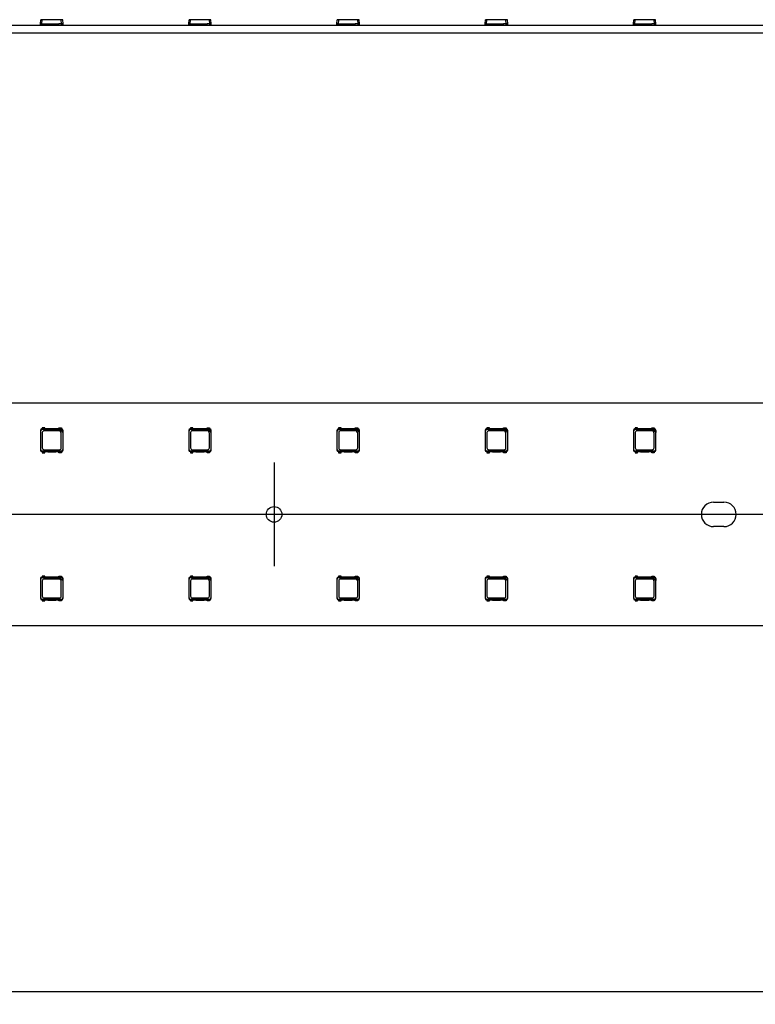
# Model space of a CAD drawing. Header units: millimetres. Extents: x 7 to 819, y 6 to 587.
# Tile 20 of 23: x 628 to 678, y 281 to 347. Entities that reach past the tile are written whole.
import ezdxf
from ezdxf.enums import TextEntityAlignment as Align
from ezdxf.lldxf.tags import DXFTag

# ---------------------------------------------------------------- set-up
doc = ezdxf.new("R2010")
doc.units = ezdxf.units.MM
doc.layers.add('Default', color=7, linetype='Continuous')
doc.layers.add('LINLED_1118X30MM', color=7, linetype='Continuous')
doc.styles.add('SEACAD_Arial', font='arial.ttf')
tags = doc.linetypes.add('CENTER2', pattern=[28.575, 19.05, -3.175, 3.175, -3.175]).pattern_tags.tags
tags[10:11] = [DXFTag(74, 4), DXFTag(75, 0), DXFTag(340, '0'), DXFTag(46, 0.0), DXFTag(50, 0.0), DXFTag(44, 0.0), DXFTag(45, 0.0)]
tags[8:9] = [DXFTag(74, 4), DXFTag(75, 0), DXFTag(340, '0'), DXFTag(46, 0.0), DXFTag(50, 0.0), DXFTag(44, 0.0), DXFTag(45, 0.0)]
tags[6:7] = [DXFTag(74, 4), DXFTag(75, 0), DXFTag(340, '0'), DXFTag(46, 0.0), DXFTag(50, 0.0), DXFTag(44, 0.0), DXFTag(45, 0.0)]
tags[4:5] = [DXFTag(74, 4), DXFTag(75, 0), DXFTag(340, '0'), DXFTag(46, 0.0), DXFTag(50, 0.0), DXFTag(44, 0.0), DXFTag(45, 0.0)]
doc.dimstyles.new('ISO', dxfattribs={"dimtxt": 1.75, "dimasz": 1.75, "dimexe": 0.875, "dimexo": 0, "dimgap": 0.4375, "dimtad": 1, "dimlfac": 2, "dimtxsty": 'SEACAD_Arial', "dimblk1": '_SE_FILLED', "dimblk2": '_SE_FILLED', "dimsah": 1, "dimcen": 0.875, "dimadec": 0, "dimazin": 0, "dimtfac": 0.5, "dimtdec": 3, "dimtmove": 0, "dimatfit": 3, "dimfxl": 1, "dimarcsym": 0})

# ---------------------------------------------------------------- blocks, each defined once
blk = doc.blocks.new('SEANNOT_GROUP13')
at = {"layer": 'Default', "color": 7, "linetype": 'CENTER2'}
for p, q in [((645.284, 317.106), (645.284, 310.106)), ((648.784, 313.606), (641.784, 313.606))]:
    blk.add_line(p, q, dxfattribs=at)
blk = doc.blocks.new('SEANNOT_GROUP22')
at = {"layer": 'Default', "color": 7, "linetype": 'CENTER2'}
blk.add_line((718.284, 313.606), (152.284, 313.606), dxfattribs=at)
blk = doc.blocks.new('SE1')
at = {"layer": 'LINLED_1118X30MM', "color": 7, "linetype": 'Continuous'}
for p, q in [((714.784, 321.106), (155.784, 321.106)), ((629.522, 319.269), (629.522, 317.944)), ((629.522, 319.269), (629.546, 319.245)), ((629.546, 317.968), (629.546, 319.245)), ((629.634, 319.369), (629.622, 319.369)), ((629.622, 319.369), (629.646, 319.345)), ((629.809, 319.444), (629.634, 319.444)), ((629.634, 319.444), (629.634, 319.369)), ((629.809, 319.369), (629.634, 319.369)), ((629.646, 319.345), (630.821, 319.345)), ((629.646, 319.12), (629.646, 318.093)), ((630.748, 319.245), (629.771, 319.245)), ((629.809, 319.369), (629.809, 319.444)), ((630.009, 319.369), (629.809, 319.369)), ((630.009, 319.384), (630.559, 319.384)), ((630.009, 319.369), (630.009, 319.384)), ((630.559, 319.369), (630.009, 319.369)), ((630.559, 319.384), (630.559, 319.369)), ((630.759, 319.369), (630.559, 319.369)), ((630.759, 319.444), (630.934, 319.444)), ((630.759, 319.369), (630.759, 319.444)), ((630.934, 319.369), (630.759, 319.369)), ((630.817, 319.349), (630.928, 319.349)), ((630.821, 319.345), (630.817, 319.349)), ((630.821, 319.345), (631.023, 319.143)), ((630.923, 318.093), (630.923, 319.07)), ((630.928, 319.349), (630.947, 319.369)), ((630.934, 319.444), (630.934, 319.369)), ((630.947, 319.369), (630.934, 319.369)), ((631.027, 319.139), (631.023, 319.143)), ((631.023, 319.143), (631.023, 317.968)), ((631.047, 319.269), (631.027, 319.25)), ((631.027, 319.25), (631.027, 319.139)), ((631.047, 317.944), (631.047, 319.269)), ((639.522, 319.269), (639.522, 317.944)), ((639.522, 319.269), (639.546, 319.245)), ((639.546, 317.968), (639.546, 319.245)), ((639.634, 319.369), (639.622, 319.369)), ((639.622, 319.369), (639.646, 319.345)), ((639.809, 319.444), (639.634, 319.444)), ((639.634, 319.444), (639.634, 319.369)), ((639.809, 319.369), (639.634, 319.369)), ((639.646, 319.345), (640.821, 319.345)), ((639.646, 319.12), (639.646, 318.093)), ((640.748, 319.245), (639.771, 319.245)), ((639.809, 319.369), (639.809, 319.444)), ((640.009, 319.369), (639.809, 319.369)), ((640.009, 319.384), (640.559, 319.384)), ((640.009, 319.369), (640.009, 319.384)), ((640.559, 319.369), (640.009, 319.369)), ((640.559, 319.384), (640.559, 319.369)), ((640.759, 319.369), (640.559, 319.369)), ((640.759, 319.444), (640.934, 319.444)), ((640.759, 319.369), (640.759, 319.444)), ((640.934, 319.369), (640.759, 319.369)), ((640.817, 319.349), (640.928, 319.349)), ((640.821, 319.345), (640.817, 319.349)), ((640.821, 319.345), (641.023, 319.143)), ((640.923, 318.093), (640.923, 319.07)), ((640.928, 319.349), (640.947, 319.369)), ((640.934, 319.444), (640.934, 319.369)), ((640.947, 319.369), (640.934, 319.369)), ((641.027, 319.139), (641.023, 319.143)), ((641.023, 319.143), (641.023, 317.968)), ((641.047, 319.269), (641.027, 319.25)), ((641.027, 319.25), (641.027, 319.139)), ((641.047, 317.944), (641.047, 319.269)), ((649.522, 319.269), (649.522, 317.944)), ((649.522, 319.269), (649.546, 319.245)), ((649.546, 317.968), (649.546, 319.245)), ((649.634, 319.369), (649.622, 319.369)), ((649.622, 319.369), (649.646, 319.345)), ((649.809, 319.444), (649.634, 319.444)), ((649.634, 319.444), (649.634, 319.369)), ((649.809, 319.369), (649.634, 319.369)), ((649.646, 319.345), (650.821, 319.345)), ((649.646, 319.12), (649.646, 318.093)), ((650.748, 319.245), (649.771, 319.245)), ((649.809, 319.369), (649.809, 319.444)), ((650.009, 319.369), (649.809, 319.369)), ((650.009, 319.384), (650.559, 319.384)), ((650.009, 319.369), (650.009, 319.384)), ((650.559, 319.369), (650.009, 319.369)), ((650.559, 319.384), (650.559, 319.369)), ((650.759, 319.369), (650.559, 319.369)), ((650.759, 319.444), (650.934, 319.444)), ((650.759, 319.369), (650.759, 319.444)), ((650.934, 319.369), (650.759, 319.369)), ((650.817, 319.349), (650.928, 319.349)), ((650.821, 319.345), (650.817, 319.349)), ((650.821, 319.345), (651.023, 319.143)), ((650.923, 318.093), (650.923, 319.07)), ((650.928, 319.349), (650.947, 319.369)), ((650.934, 319.444), (650.934, 319.369)), ((650.947, 319.369), (650.934, 319.369)), ((651.027, 319.139), (651.023, 319.143)), ((651.023, 319.143), (651.023, 317.968)), ((651.047, 319.269), (651.027, 319.25)), ((651.027, 319.25), (651.027, 319.139)), ((651.047, 317.944), (651.047, 319.269)), ((659.522, 319.269), (659.522, 317.944)), ((659.522, 319.269), (659.546, 319.245)), ((659.546, 317.968), (659.546, 319.245)), ((659.634, 319.369), (659.622, 319.369)), ((659.622, 319.369), (659.646, 319.345)), ((659.809, 319.444), (659.634, 319.444)), ((659.634, 319.444), (659.634, 319.369)), ((659.809, 319.369), (659.634, 319.369)), ((659.646, 319.345), (660.821, 319.345)), ((659.646, 319.12), (659.646, 318.093)), ((660.748, 319.245), (659.771, 319.245)), ((659.809, 319.369), (659.809, 319.444)), ((660.009, 319.369), (659.809, 319.369)), ((660.009, 319.384), (660.559, 319.384)), ((660.009, 319.369), (660.009, 319.384)), ((660.559, 319.369), (660.009, 319.369)), ((660.559, 319.384), (660.559, 319.369)), ((660.759, 319.369), (660.559, 319.369)), ((660.759, 319.444), (660.934, 319.444)), ((660.759, 319.369), (660.759, 319.444)), ((660.934, 319.369), (660.759, 319.369)), ((660.817, 319.349), (660.928, 319.349)), ((660.821, 319.345), (660.817, 319.349)), ((660.821, 319.345), (661.023, 319.143)), ((660.923, 318.093), (660.923, 319.07)), ((660.928, 319.349), (660.947, 319.369)), ((660.934, 319.444), (660.934, 319.369)), ((660.947, 319.369), (660.934, 319.369)), ((661.027, 319.139), (661.023, 319.143)), ((661.023, 319.143), (661.023, 317.968)), ((661.047, 319.269), (661.027, 319.25)), ((661.027, 319.25), (661.027, 319.139)), ((661.047, 317.944), (661.047, 319.269)), ((669.522, 319.269), (669.522, 317.944)), ((669.522, 319.269), (669.546, 319.245)), ((669.546, 317.968), (669.546, 319.245)), ((669.634, 319.369), (669.622, 319.369)), ((669.622, 319.369), (669.646, 319.345)), ((669.809, 319.444), (669.634, 319.444)), ((669.634, 319.444), (669.634, 319.369)), ((669.809, 319.369), (669.634, 319.369)), ((669.646, 319.345), (670.821, 319.345)), ((669.646, 319.12), (669.646, 318.093)), ((670.748, 319.245), (669.771, 319.245)), ((669.809, 319.369), (669.809, 319.444)), ((670.009, 319.369), (669.809, 319.369)), ((670.009, 319.384), (670.559, 319.384)), ((670.009, 319.369), (670.009, 319.384)), ((670.559, 319.369), (670.009, 319.369)), ((670.559, 319.384), (670.559, 319.369)), ((670.759, 319.369), (670.559, 319.369)), ((670.759, 319.444), (670.934, 319.444)), ((670.759, 319.369), (670.759, 319.444)), ((670.934, 319.369), (670.759, 319.369)), ((670.817, 319.349), (670.928, 319.349)), ((670.821, 319.345), (670.817, 319.349)), ((670.821, 319.345), (671.023, 319.143)), ((670.923, 318.093), (670.923, 319.07)), ((670.928, 319.349), (670.947, 319.369)), ((670.934, 319.444), (670.934, 319.369)), ((670.947, 319.369), (670.934, 319.369)), ((671.027, 319.139), (671.023, 319.143)), ((671.023, 319.143), (671.023, 317.968)), ((671.047, 319.269), (671.027, 319.25)), ((671.027, 319.25), (671.027, 319.139)), ((671.047, 317.944), (671.047, 319.269)), ((629.522, 317.943), (629.546, 317.968)), ((629.622, 317.844), (629.646, 317.868)), ((629.622, 317.844), (629.634, 317.844)), ((629.634, 317.844), (629.634, 317.769)), ((629.634, 317.844), (629.809, 317.844)), ((629.634, 317.769), (629.809, 317.769)), ((630.923, 317.868), (629.646, 317.868)), ((629.771, 317.968), (630.798, 317.968)), ((629.809, 317.769), (629.809, 317.844)), ((629.809, 317.844), (630.009, 317.844)), ((630.009, 317.844), (630.009, 317.829)), ((630.009, 317.844), (630.559, 317.844)), ((630.009, 317.829), (630.559, 317.829)), ((630.559, 317.829), (630.559, 317.844)), ((630.559, 317.844), (630.759, 317.844)), ((630.759, 317.769), (630.759, 317.844)), ((630.759, 317.844), (630.934, 317.844)), ((630.934, 317.769), (630.759, 317.769)), ((630.947, 317.844), (630.923, 317.868)), ((630.934, 317.844), (630.934, 317.769)), ((630.934, 317.844), (630.947, 317.844)), ((631.047, 317.943), (631.023, 317.968)), ((639.522, 317.943), (639.546, 317.968)), ((639.622, 317.844), (639.646, 317.868)), ((639.622, 317.844), (639.634, 317.844)), ((639.634, 317.844), (639.634, 317.769)), ((639.634, 317.844), (639.809, 317.844)), ((639.634, 317.769), (639.809, 317.769)), ((640.923, 317.868), (639.646, 317.868)), ((639.771, 317.968), (640.798, 317.968)), ((639.809, 317.769), (639.809, 317.844)), ((639.809, 317.844), (640.009, 317.844)), ((640.009, 317.844), (640.009, 317.829)), ((640.009, 317.844), (640.559, 317.844)), ((640.009, 317.829), (640.559, 317.829)), ((640.559, 317.829), (640.559, 317.844)), ((640.559, 317.844), (640.759, 317.844)), ((640.759, 317.769), (640.759, 317.844)), ((640.759, 317.844), (640.934, 317.844)), ((640.934, 317.769), (640.759, 317.769)), ((640.947, 317.844), (640.923, 317.868)), ((640.934, 317.844), (640.934, 317.769)), ((640.934, 317.844), (640.947, 317.844)), ((641.047, 317.943), (641.023, 317.968)), ((649.522, 317.943), (649.546, 317.968)), ((649.622, 317.844), (649.646, 317.868)), ((649.622, 317.844), (649.634, 317.844)), ((649.634, 317.844), (649.634, 317.769)), ((649.634, 317.844), (649.809, 317.844)), ((649.634, 317.769), (649.809, 317.769)), ((650.923, 317.868), (649.646, 317.868)), ((649.771, 317.968), (650.798, 317.968)), ((649.809, 317.769), (649.809, 317.844)), ((649.809, 317.844), (650.009, 317.844)), ((650.009, 317.844), (650.009, 317.829)), ((650.009, 317.844), (650.559, 317.844)), ((650.009, 317.829), (650.559, 317.829)), ((650.559, 317.829), (650.559, 317.844)), ((650.559, 317.844), (650.759, 317.844)), ((650.759, 317.769), (650.759, 317.844)), ((650.759, 317.844), (650.934, 317.844)), ((650.934, 317.769), (650.759, 317.769)), ((650.947, 317.844), (650.923, 317.868)), ((650.934, 317.844), (650.934, 317.769)), ((650.934, 317.844), (650.947, 317.844)), ((651.047, 317.943), (651.023, 317.968)), ((659.522, 317.943), (659.546, 317.968)), ((659.622, 317.844), (659.646, 317.868)), ((659.622, 317.844), (659.634, 317.844)), ((659.634, 317.844), (659.634, 317.769)), ((659.634, 317.844), (659.809, 317.844)), ((659.634, 317.769), (659.809, 317.769)), ((660.923, 317.868), (659.646, 317.868)), ((659.771, 317.968), (660.798, 317.968)), ((659.809, 317.769), (659.809, 317.844)), ((659.809, 317.844), (660.009, 317.844)), ((660.009, 317.844), (660.009, 317.829)), ((660.009, 317.844), (660.559, 317.844)), ((660.009, 317.829), (660.559, 317.829)), ((660.559, 317.829), (660.559, 317.844)), ((660.559, 317.844), (660.759, 317.844)), ((660.759, 317.769), (660.759, 317.844)), ((660.759, 317.844), (660.934, 317.844)), ((660.934, 317.769), (660.759, 317.769)), ((660.947, 317.844), (660.923, 317.868)), ((660.934, 317.844), (660.934, 317.769)), ((660.934, 317.844), (660.947, 317.844)), ((661.047, 317.943), (661.023, 317.968)), ((669.522, 317.943), (669.546, 317.968)), ((669.622, 317.844), (669.646, 317.868)), ((669.622, 317.844), (669.634, 317.844)), ((669.634, 317.844), (669.634, 317.769)), ((669.634, 317.844), (669.809, 317.844)), ((669.634, 317.769), (669.809, 317.769)), ((670.923, 317.868), (669.646, 317.868)), ((669.771, 317.968), (670.798, 317.968)), ((669.809, 317.769), (669.809, 317.844)), ((669.809, 317.844), (670.009, 317.844)), ((670.009, 317.844), (670.009, 317.829)), ((670.009, 317.844), (670.559, 317.844)), ((670.009, 317.829), (670.559, 317.829)), ((670.559, 317.829), (670.559, 317.844)), ((670.559, 317.844), (670.759, 317.844)), ((670.759, 317.769), (670.759, 317.844)), ((670.759, 317.844), (670.934, 317.844)), ((670.934, 317.769), (670.759, 317.769)), ((670.947, 317.844), (670.923, 317.868)), ((670.934, 317.844), (670.934, 317.769)), ((670.934, 317.844), (670.947, 317.844)), ((671.047, 317.943), (671.023, 317.968)), ((674.934, 314.431), (675.634, 314.431)), ((675.634, 312.781), (674.934, 312.781)), ((629.522, 309.269), (629.522, 307.944)), ((629.522, 309.269), (629.546, 309.245)), ((629.546, 307.968), (629.546, 309.245)), ((629.634, 309.369), (629.622, 309.369)), ((629.622, 309.369), (629.646, 309.345)), ((629.809, 309.444), (629.634, 309.444)), ((629.634, 309.444), (629.634, 309.369)), ((629.809, 309.369), (629.634, 309.369)), ((629.646, 309.345), (630.821, 309.345)), ((629.646, 309.12), (629.646, 308.093)), ((630.748, 309.245), (629.771, 309.245)), ((629.809, 309.369), (629.809, 309.444)), ((630.009, 309.369), (629.809, 309.369)), ((630.009, 309.384), (630.559, 309.384)), ((630.009, 309.369), (630.009, 309.384)), ((630.559, 309.369), (630.009, 309.369)), ((630.559, 309.384), (630.559, 309.369)), ((630.759, 309.369), (630.559, 309.369)), ((630.759, 309.444), (630.934, 309.444)), ((630.759, 309.369), (630.759, 309.444)), ((630.934, 309.369), (630.759, 309.369)), ((630.817, 309.349), (630.928, 309.349)), ((630.821, 309.345), (630.817, 309.349)), ((630.821, 309.345), (631.023, 309.143)), ((630.923, 308.093), (630.923, 309.07)), ((630.928, 309.349), (630.947, 309.369)), ((630.934, 309.444), (630.934, 309.369)), ((630.947, 309.369), (630.934, 309.369)), ((631.027, 309.139), (631.023, 309.143)), ((631.023, 309.143), (631.023, 307.968)), ((631.047, 309.269), (631.027, 309.25)), ((631.027, 309.25), (631.027, 309.139)), ((631.047, 307.944), (631.047, 309.269)), ((639.522, 309.269), (639.522, 307.944)), ((639.522, 309.269), (639.546, 309.245)), ((639.546, 307.968), (639.546, 309.245)), ((639.634, 309.369), (639.622, 309.369)), ((639.622, 309.369), (639.646, 309.345)), ((639.809, 309.444), (639.634, 309.444)), ((639.634, 309.444), (639.634, 309.369)), ((639.809, 309.369), (639.634, 309.369)), ((639.646, 309.345), (640.821, 309.345)), ((639.646, 309.12), (639.646, 308.093)), ((640.748, 309.245), (639.771, 309.245)), ((639.809, 309.369), (639.809, 309.444)), ((640.009, 309.369), (639.809, 309.369)), ((640.009, 309.384), (640.559, 309.384)), ((640.009, 309.369), (640.009, 309.384)), ((640.559, 309.369), (640.009, 309.369)), ((640.559, 309.384), (640.559, 309.369)), ((640.759, 309.369), (640.559, 309.369)), ((640.759, 309.444), (640.934, 309.444)), ((640.759, 309.369), (640.759, 309.444)), ((640.934, 309.369), (640.759, 309.369)), ((640.817, 309.349), (640.928, 309.349)), ((640.821, 309.345), (640.817, 309.349)), ((640.821, 309.345), (641.023, 309.143)), ((640.923, 308.093), (640.923, 309.07)), ((640.928, 309.349), (640.947, 309.369)), ((640.934, 309.444), (640.934, 309.369)), ((640.947, 309.369), (640.934, 309.369)), ((641.027, 309.139), (641.023, 309.143)), ((641.023, 309.143), (641.023, 307.968)), ((641.047, 309.269), (641.027, 309.25)), ((641.027, 309.25), (641.027, 309.139)), ((641.047, 307.944), (641.047, 309.269)), ((649.522, 309.269), (649.522, 307.944)), ((649.522, 309.269), (649.546, 309.245)), ((649.546, 307.968), (649.546, 309.245)), ((649.634, 309.369), (649.622, 309.369)), ((649.622, 309.369), (649.646, 309.345)), ((649.809, 309.444), (649.634, 309.444)), ((649.634, 309.444), (649.634, 309.369)), ((649.809, 309.369), (649.634, 309.369)), ((649.646, 309.345), (650.821, 309.345)), ((649.646, 309.12), (649.646, 308.093)), ((650.748, 309.245), (649.771, 309.245)), ((649.809, 309.369), (649.809, 309.444)), ((650.009, 309.369), (649.809, 309.369)), ((650.009, 309.384), (650.559, 309.384)), ((650.009, 309.369), (650.009, 309.384)), ((650.559, 309.369), (650.009, 309.369)), ((650.559, 309.384), (650.559, 309.369)), ((650.759, 309.369), (650.559, 309.369)), ((650.759, 309.444), (650.934, 309.444)), ((650.759, 309.369), (650.759, 309.444)), ((650.934, 309.369), (650.759, 309.369)), ((650.817, 309.349), (650.928, 309.349)), ((650.821, 309.345), (650.817, 309.349)), ((650.821, 309.345), (651.023, 309.143)), ((650.923, 308.093), (650.923, 309.07)), ((650.928, 309.349), (650.947, 309.369)), ((650.934, 309.444), (650.934, 309.369)), ((650.947, 309.369), (650.934, 309.369)), ((651.027, 309.139), (651.023, 309.143)), ((651.023, 309.143), (651.023, 307.968)), ((651.047, 309.269), (651.027, 309.25)), ((651.027, 309.25), (651.027, 309.139)), ((651.047, 307.944), (651.047, 309.269)), ((659.522, 309.269), (659.522, 307.944)), ((659.522, 309.269), (659.546, 309.245)), ((659.546, 307.968), (659.546, 309.245)), ((659.634, 309.369), (659.622, 309.369)), ((659.622, 309.369), (659.646, 309.345)), ((659.809, 309.444), (659.634, 309.444)), ((659.634, 309.444), (659.634, 309.369)), ((659.809, 309.369), (659.634, 309.369)), ((659.646, 309.345), (660.821, 309.345)), ((659.646, 309.12), (659.646, 308.093)), ((660.748, 309.245), (659.771, 309.245)), ((659.809, 309.369), (659.809, 309.444)), ((660.009, 309.369), (659.809, 309.369)), ((660.009, 309.384), (660.559, 309.384)), ((660.009, 309.369), (660.009, 309.384)), ((660.559, 309.369), (660.009, 309.369)), ((660.559, 309.384), (660.559, 309.369)), ((660.759, 309.369), (660.559, 309.369)), ((660.759, 309.444), (660.934, 309.444)), ((660.759, 309.369), (660.759, 309.444)), ((660.934, 309.369), (660.759, 309.369)), ((660.817, 309.349), (660.928, 309.349)), ((660.821, 309.345), (660.817, 309.349)), ((660.821, 309.345), (661.023, 309.143)), ((660.923, 308.093), (660.923, 309.07)), ((660.928, 309.349), (660.947, 309.369)), ((660.934, 309.444), (660.934, 309.369)), ((660.947, 309.369), (660.934, 309.369)), ((661.027, 309.139), (661.023, 309.143)), ((661.023, 309.143), (661.023, 307.968)), ((661.047, 309.269), (661.027, 309.25)), ((661.027, 309.25), (661.027, 309.139)), ((661.047, 307.944), (661.047, 309.269)), ((669.522, 309.269), (669.522, 307.944)), ((669.522, 309.269), (669.546, 309.245)), ((669.546, 307.968), (669.546, 309.245)), ((669.634, 309.369), (669.622, 309.369)), ((669.622, 309.369), (669.646, 309.345)), ((669.809, 309.444), (669.634, 309.444)), ((669.634, 309.444), (669.634, 309.369)), ((669.809, 309.369), (669.634, 309.369)), ((669.646, 309.345), (670.821, 309.345)), ((669.646, 309.12), (669.646, 308.093)), ((670.748, 309.245), (669.771, 309.245)), ((669.809, 309.369), (669.809, 309.444)), ((670.009, 309.369), (669.809, 309.369)), ((670.009, 309.384), (670.559, 309.384)), ((670.009, 309.369), (670.009, 309.384)), ((670.559, 309.369), (670.009, 309.369)), ((670.559, 309.384), (670.559, 309.369)), ((670.759, 309.369), (670.559, 309.369)), ((670.759, 309.444), (670.934, 309.444)), ((670.759, 309.369), (670.759, 309.444)), ((670.934, 309.369), (670.759, 309.369)), ((670.817, 309.349), (670.928, 309.349)), ((670.821, 309.345), (670.817, 309.349)), ((670.821, 309.345), (671.023, 309.143)), ((670.923, 308.093), (670.923, 309.07)), ((670.928, 309.349), (670.947, 309.369)), ((670.934, 309.444), (670.934, 309.369)), ((670.947, 309.369), (670.934, 309.369)), ((671.027, 309.139), (671.023, 309.143)), ((671.023, 309.143), (671.023, 307.968)), ((671.047, 309.269), (671.027, 309.25)), ((671.027, 309.25), (671.027, 309.139)), ((671.047, 307.944), (671.047, 309.269)), ((629.522, 307.943), (629.546, 307.968)), ((629.622, 307.844), (629.646, 307.868)), ((629.622, 307.844), (629.634, 307.844)), ((629.634, 307.844), (629.634, 307.769)), ((629.634, 307.844), (629.809, 307.844)), ((629.634, 307.769), (629.809, 307.769)), ((630.923, 307.868), (629.646, 307.868)), ((629.771, 307.968), (630.798, 307.968)), ((629.809, 307.769), (629.809, 307.844)), ((629.809, 307.844), (630.009, 307.844)), ((630.009, 307.844), (630.009, 307.829)), ((630.009, 307.844), (630.559, 307.844)), ((630.009, 307.829), (630.559, 307.829)), ((630.559, 307.829), (630.559, 307.844)), ((630.559, 307.844), (630.759, 307.844)), ((630.759, 307.769), (630.759, 307.844)), ((630.759, 307.844), (630.934, 307.844)), ((630.934, 307.769), (630.759, 307.769)), ((630.947, 307.844), (630.923, 307.868)), ((630.934, 307.844), (630.934, 307.769)), ((630.934, 307.844), (630.947, 307.844)), ((631.047, 307.943), (631.023, 307.968)), ((639.522, 307.943), (639.546, 307.968)), ((639.622, 307.844), (639.646, 307.868)), ((639.622, 307.844), (639.634, 307.844)), ((639.634, 307.844), (639.634, 307.769)), ((639.634, 307.844), (639.809, 307.844)), ((639.634, 307.769), (639.809, 307.769)), ((640.923, 307.868), (639.646, 307.868)), ((639.771, 307.968), (640.798, 307.968)), ((639.809, 307.769), (639.809, 307.844)), ((639.809, 307.844), (640.009, 307.844)), ((640.009, 307.844), (640.009, 307.829)), ((640.009, 307.844), (640.559, 307.844)), ((640.009, 307.829), (640.559, 307.829)), ((640.559, 307.829), (640.559, 307.844)), ((640.559, 307.844), (640.759, 307.844)), ((640.759, 307.769), (640.759, 307.844)), ((640.759, 307.844), (640.934, 307.844)), ((640.934, 307.769), (640.759, 307.769)), ((640.947, 307.844), (640.923, 307.868)), ((640.934, 307.844), (640.934, 307.769)), ((640.934, 307.844), (640.947, 307.844)), ((641.047, 307.943), (641.023, 307.968)), ((649.522, 307.943), (649.546, 307.968)), ((649.622, 307.844), (649.646, 307.868)), ((649.622, 307.844), (649.634, 307.844)), ((649.634, 307.844), (649.634, 307.769)), ((649.634, 307.844), (649.809, 307.844)), ((649.634, 307.769), (649.809, 307.769)), ((650.923, 307.868), (649.646, 307.868)), ((649.771, 307.968), (650.798, 307.968)), ((649.809, 307.769), (649.809, 307.844)), ((649.809, 307.844), (650.009, 307.844)), ((650.009, 307.844), (650.009, 307.829)), ((650.009, 307.844), (650.559, 307.844)), ((650.009, 307.829), (650.559, 307.829)), ((650.559, 307.829), (650.559, 307.844)), ((650.559, 307.844), (650.759, 307.844)), ((650.759, 307.769), (650.759, 307.844)), ((650.759, 307.844), (650.934, 307.844)), ((650.934, 307.769), (650.759, 307.769)), ((650.947, 307.844), (650.923, 307.868)), ((650.934, 307.844), (650.934, 307.769)), ((650.934, 307.844), (650.947, 307.844)), ((651.047, 307.943), (651.023, 307.968)), ((659.522, 307.943), (659.546, 307.968)), ((659.622, 307.844), (659.646, 307.868)), ((659.622, 307.844), (659.634, 307.844)), ((659.634, 307.844), (659.634, 307.769)), ((659.634, 307.844), (659.809, 307.844)), ((659.634, 307.769), (659.809, 307.769)), ((660.923, 307.868), (659.646, 307.868)), ((659.771, 307.968), (660.798, 307.968)), ((659.809, 307.769), (659.809, 307.844)), ((659.809, 307.844), (660.009, 307.844)), ((660.009, 307.844), (660.009, 307.829)), ((660.009, 307.844), (660.559, 307.844)), ((660.009, 307.829), (660.559, 307.829)), ((660.559, 307.829), (660.559, 307.844)), ((660.559, 307.844), (660.759, 307.844)), ((660.759, 307.769), (660.759, 307.844)), ((660.759, 307.844), (660.934, 307.844)), ((660.934, 307.769), (660.759, 307.769)), ((660.947, 307.844), (660.923, 307.868)), ((660.934, 307.844), (660.934, 307.769)), ((660.934, 307.844), (660.947, 307.844)), ((661.047, 307.943), (661.023, 307.968)), ((669.522, 307.943), (669.546, 307.968)), ((669.622, 307.844), (669.646, 307.868)), ((669.622, 307.844), (669.634, 307.844)), ((669.634, 307.844), (669.634, 307.769)), ((669.634, 307.844), (669.809, 307.844)), ((669.634, 307.769), (669.809, 307.769)), ((670.923, 307.868), (669.646, 307.868)), ((669.771, 307.968), (670.798, 307.968)), ((669.809, 307.769), (669.809, 307.844)), ((669.809, 307.844), (670.009, 307.844)), ((670.009, 307.844), (670.009, 307.829)), ((670.009, 307.844), (670.559, 307.844)), ((670.009, 307.829), (670.559, 307.829)), ((670.559, 307.829), (670.559, 307.844)), ((670.559, 307.844), (670.759, 307.844)), ((670.759, 307.769), (670.759, 307.844)), ((670.759, 307.844), (670.934, 307.844)), ((670.934, 307.769), (670.759, 307.769)), ((670.947, 307.844), (670.923, 307.868)), ((670.934, 307.844), (670.934, 307.769)), ((670.934, 307.844), (670.947, 307.844)), ((671.047, 307.943), (671.023, 307.968)), ((155.784, 306.106), (714.784, 306.106))]:
    blk.add_line(p, q, dxfattribs=at)
blk.add_circle((645.284, 313.606), 0.525, dxfattribs=at)
for centre, radius, start, end in [((629.622, 319.269), 0.1, 90.10891, 179.89109), ((629.771, 319.12), 0.125, 90, 180), ((630.748, 319.07), 0.175, 0, 90), ((630.947, 319.269), 0.1, 0.10891, 89.89109), ((639.622, 319.269), 0.1, 90.10891, 179.89109), ((639.771, 319.12), 0.125, 90, 180), ((640.748, 319.07), 0.175, 0, 90), ((640.947, 319.269), 0.1, 0.10891, 89.89109), ((649.622, 319.269), 0.1, 90.10891, 179.89109), ((649.771, 319.12), 0.125, 90, 180), ((650.748, 319.07), 0.175, 0, 90), ((650.947, 319.269), 0.1, 0.10891, 89.89109), ((659.622, 319.269), 0.1, 90.10891, 179.89109), ((659.771, 319.12), 0.125, 90, 180), ((660.748, 319.07), 0.175, 0, 90), ((660.947, 319.269), 0.1, 0.10891, 89.89109), ((669.622, 319.269), 0.1, 90.10891, 179.89109), ((669.771, 319.12), 0.125, 90, 180), ((670.748, 319.07), 0.175, 0, 90), ((670.947, 319.269), 0.1, 0.10891, 89.89109), ((629.622, 317.944), 0.1, 180.10891, 269.89109), ((629.771, 318.093), 0.125, 180, 270), ((630.798, 318.093), 0.125, 270, 0), ((630.947, 317.944), 0.1, 270.10891, 359.89109), ((639.622, 317.944), 0.1, 180.10891, 269.89109), ((639.771, 318.093), 0.125, 180, 270), ((640.798, 318.093), 0.125, 270, 0), ((640.947, 317.944), 0.1, 270.10891, 359.89109), ((649.622, 317.944), 0.1, 180.10891, 269.89109), ((649.771, 318.093), 0.125, 180, 270), ((650.798, 318.093), 0.125, 270, 0), ((650.947, 317.944), 0.1, 270.10891, 359.89109), ((659.622, 317.944), 0.1, 180.10891, 269.89109), ((659.771, 318.093), 0.125, 180, 270), ((660.798, 318.093), 0.125, 270, 0), ((660.947, 317.944), 0.1, 270.10891, 359.89109), ((669.622, 317.944), 0.1, 180.10891, 269.89109), ((669.771, 318.093), 0.125, 180, 270), ((670.798, 318.093), 0.125, 270, 0), ((670.947, 317.944), 0.1, 270.10891, 359.89109), ((674.934, 313.606), 0.825, 90, 270), ((675.634, 313.606), 0.825, 270, 90), ((629.622, 309.269), 0.1, 90.10891, 179.89109), ((629.771, 309.12), 0.125, 90, 180), ((630.748, 309.07), 0.175, 0, 90), ((630.947, 309.269), 0.1, 0.10891, 89.89109), ((639.622, 309.269), 0.1, 90.10891, 179.89109), ((639.771, 309.12), 0.125, 90, 180), ((640.748, 309.07), 0.175, 0, 90), ((640.947, 309.269), 0.1, 0.10891, 89.89109), ((649.622, 309.269), 0.1, 90.10891, 179.89109), ((649.771, 309.12), 0.125, 90, 180), ((650.748, 309.07), 0.175, 0, 90), ((650.947, 309.269), 0.1, 0.10891, 89.89109), ((659.622, 309.269), 0.1, 90.10891, 179.89109), ((659.771, 309.12), 0.125, 90, 180), ((660.748, 309.07), 0.175, 0, 90), ((660.947, 309.269), 0.1, 0.10891, 89.89109), ((669.622, 309.269), 0.1, 90.10891, 179.89109), ((669.771, 309.12), 0.125, 90, 180), ((670.748, 309.07), 0.175, 0, 90), ((670.947, 309.269), 0.1, 0.10891, 89.89109), ((629.622, 307.944), 0.1, 180.10891, 269.89109), ((629.771, 308.093), 0.125, 180, 270), ((630.798, 308.093), 0.125, 270, 0), ((630.947, 307.944), 0.1, 270.10891, 359.89109), ((639.622, 307.944), 0.1, 180.10891, 269.89109), ((639.771, 308.093), 0.125, 180, 270), ((640.798, 308.093), 0.125, 270, 0), ((640.947, 307.944), 0.1, 270.10891, 359.89109), ((649.622, 307.944), 0.1, 180.10891, 269.89109), ((649.771, 308.093), 0.125, 180, 270), ((650.798, 308.093), 0.125, 270, 0), ((650.947, 307.944), 0.1, 270.10891, 359.89109), ((659.622, 307.944), 0.1, 180.10891, 269.89109), ((659.771, 308.093), 0.125, 180, 270), ((660.798, 308.093), 0.125, 270, 0), ((660.947, 307.944), 0.1, 270.10891, 359.89109), ((669.622, 307.944), 0.1, 180.10891, 269.89109), ((669.771, 308.093), 0.125, 180, 270), ((670.798, 308.093), 0.125, 270, 0), ((670.947, 307.944), 0.1, 270.10891, 359.89109)]:
    blk.add_arc(centre, radius, start, end, dxfattribs=at)
for centre, major_axis in [((629.646, 319.244), (0.0712, -0.0712)), ((630.927, 319.249), (-0.0712, -0.0712)), ((639.646, 319.244), (0.0712, -0.0712)), ((640.927, 319.249), (-0.0712, -0.0712)), ((649.646, 319.244), (0.0712, -0.0712)), ((650.927, 319.249), (-0.0712, -0.0712)), ((659.646, 319.244), (0.0712, -0.0712)), ((660.927, 319.249), (-0.0712, -0.0712)), ((669.646, 319.244), (0.0712, -0.0712)), ((670.927, 319.249), (-0.0712, -0.0712)), ((629.646, 317.968), (0.0712, 0.0712)), ((630.922, 317.968), (-0.0712, 0.0712)), ((639.646, 317.968), (0.0712, 0.0712)), ((640.922, 317.968), (-0.0712, 0.0712)), ((649.646, 317.968), (0.0712, 0.0712)), ((650.922, 317.968), (-0.0712, 0.0712)), ((659.646, 317.968), (0.0712, 0.0712)), ((660.922, 317.968), (-0.0712, 0.0712)), ((669.646, 317.968), (0.0712, 0.0712)), ((670.922, 317.968), (-0.0712, 0.0712)), ((629.646, 309.244), (0.0712, -0.0712)), ((630.927, 309.249), (-0.0712, -0.0712)), ((639.646, 309.244), (0.0712, -0.0712)), ((640.927, 309.249), (-0.0712, -0.0712)), ((649.646, 309.244), (0.0712, -0.0712)), ((650.927, 309.249), (-0.0712, -0.0712)), ((659.646, 309.244), (0.0712, -0.0712)), ((660.927, 309.249), (-0.0712, -0.0712)), ((669.646, 309.244), (0.0712, -0.0712)), ((670.927, 309.249), (-0.0712, -0.0712)), ((629.646, 307.968), (0.0712, 0.0712)), ((630.922, 307.968), (-0.0712, 0.0712)), ((639.646, 307.968), (0.0712, 0.0712)), ((640.922, 307.968), (-0.0712, 0.0712)), ((649.646, 307.968), (0.0712, 0.0712)), ((650.922, 307.968), (-0.0712, 0.0712)), ((659.646, 307.968), (0.0712, 0.0712)), ((660.922, 307.968), (-0.0712, 0.0712)), ((669.646, 307.968), (0.0712, 0.0712)), ((670.922, 307.968), (-0.0712, 0.0712))]:
    blk.add_ellipse(centre, major_axis=major_axis, ratio=0.992433, start_param=2.359993, end_param=3.923193, dxfattribs=at)
blk = doc.blocks.new('SE2')
at = {"layer": 'LINLED_1118X30MM', "color": 7, "linetype": 'Continuous'}
for p, q in [((629.522, 346.706), (629.546, 346.981)), ((629.646, 346.981), (629.546, 346.981)), ((629.622, 346.706), (629.646, 346.981)), ((630.923, 346.981), (629.646, 346.981)), ((631.023, 346.981), (630.923, 346.981)), ((630.947, 346.706), (630.923, 346.981)), ((631.047, 346.706), (631.023, 346.981)), ((639.522, 346.706), (639.546, 346.981)), ((639.646, 346.981), (639.546, 346.981)), ((639.622, 346.706), (639.646, 346.981)), ((640.923, 346.981), (639.646, 346.981)), ((641.023, 346.981), (640.923, 346.981)), ((640.947, 346.706), (640.923, 346.981)), ((641.047, 346.706), (641.023, 346.981)), ((649.522, 346.706), (649.546, 346.981)), ((649.646, 346.981), (649.546, 346.981)), ((649.622, 346.706), (649.646, 346.981)), ((650.923, 346.981), (649.646, 346.981)), ((651.023, 346.981), (650.923, 346.981)), ((650.947, 346.706), (650.923, 346.981)), ((651.047, 346.706), (651.023, 346.981)), ((659.522, 346.706), (659.546, 346.981)), ((659.646, 346.981), (659.546, 346.981)), ((659.622, 346.706), (659.646, 346.981)), ((660.923, 346.981), (659.646, 346.981)), ((661.023, 346.981), (660.923, 346.981)), ((660.947, 346.706), (660.923, 346.981)), ((661.047, 346.706), (661.023, 346.981)), ((669.522, 346.706), (669.546, 346.981)), ((669.646, 346.981), (669.546, 346.981)), ((669.622, 346.706), (669.646, 346.981)), ((670.923, 346.981), (669.646, 346.981)), ((671.023, 346.981), (670.923, 346.981)), ((670.947, 346.706), (670.923, 346.981)), ((671.047, 346.706), (671.023, 346.981)), ((155.784, 346.605), (714.784, 346.605)), ((155.784, 346.105), (714.784, 346.105)), ((629.522, 346.606), (629.522, 346.706)), ((629.622, 346.606), (629.522, 346.606)), ((629.622, 346.606), (629.622, 346.706)), ((629.622, 346.706), (629.634, 346.706)), ((629.634, 346.605), (629.634, 346.706)), ((629.634, 346.706), (629.809, 346.706)), ((629.809, 346.605), (629.809, 346.706)), ((629.809, 346.706), (630.009, 346.706)), ((630.009, 346.606), (630.009, 346.706)), ((630.009, 346.706), (630.559, 346.706)), ((630.559, 346.606), (630.559, 346.706)), ((630.559, 346.706), (630.759, 346.706)), ((630.759, 346.605), (630.759, 346.706)), ((630.934, 346.706), (630.759, 346.706)), ((630.934, 346.706), (630.934, 346.605)), ((630.934, 346.706), (630.947, 346.706)), ((630.947, 346.606), (630.947, 346.706)), ((631.047, 346.606), (630.947, 346.606)), ((631.047, 346.606), (631.047, 346.706)), ((639.522, 346.606), (639.522, 346.706)), ((639.622, 346.606), (639.522, 346.606)), ((639.622, 346.606), (639.622, 346.706)), ((639.622, 346.706), (639.634, 346.706)), ((639.634, 346.605), (639.634, 346.706)), ((639.634, 346.706), (639.809, 346.706)), ((639.809, 346.605), (639.809, 346.706)), ((639.809, 346.706), (640.009, 346.706)), ((640.009, 346.606), (640.009, 346.706)), ((640.009, 346.706), (640.559, 346.706)), ((640.559, 346.606), (640.559, 346.706)), ((640.559, 346.706), (640.759, 346.706)), ((640.759, 346.605), (640.759, 346.706)), ((640.934, 346.706), (640.759, 346.706)), ((640.934, 346.706), (640.934, 346.605)), ((640.934, 346.706), (640.947, 346.706)), ((640.947, 346.606), (640.947, 346.706)), ((641.047, 346.606), (640.947, 346.606)), ((641.047, 346.606), (641.047, 346.706)), ((649.522, 346.606), (649.522, 346.706)), ((649.622, 346.606), (649.522, 346.606)), ((649.622, 346.606), (649.622, 346.706)), ((649.622, 346.706), (649.634, 346.706)), ((649.634, 346.605), (649.634, 346.706)), ((649.634, 346.706), (649.809, 346.706)), ((649.809, 346.605), (649.809, 346.706)), ((649.809, 346.706), (650.009, 346.706)), ((650.009, 346.606), (650.009, 346.706)), ((650.009, 346.706), (650.559, 346.706)), ((650.559, 346.606), (650.559, 346.706)), ((650.559, 346.706), (650.759, 346.706)), ((650.759, 346.605), (650.759, 346.706)), ((650.934, 346.706), (650.759, 346.706)), ((650.934, 346.706), (650.934, 346.605)), ((650.934, 346.706), (650.947, 346.706)), ((650.947, 346.606), (650.947, 346.706)), ((651.047, 346.606), (650.947, 346.606)), ((651.047, 346.606), (651.047, 346.706)), ((659.522, 346.606), (659.522, 346.706)), ((659.622, 346.606), (659.522, 346.606)), ((659.622, 346.606), (659.622, 346.706)), ((659.622, 346.706), (659.634, 346.706)), ((659.634, 346.605), (659.634, 346.706)), ((659.634, 346.706), (659.809, 346.706)), ((659.809, 346.605), (659.809, 346.706)), ((659.809, 346.706), (660.009, 346.706)), ((660.009, 346.606), (660.009, 346.706)), ((660.009, 346.706), (660.559, 346.706)), ((660.559, 346.606), (660.559, 346.706)), ((660.559, 346.706), (660.759, 346.706)), ((660.759, 346.605), (660.759, 346.706)), ((660.934, 346.706), (660.759, 346.706)), ((660.934, 346.706), (660.934, 346.605)), ((660.934, 346.706), (660.947, 346.706)), ((660.947, 346.606), (660.947, 346.706)), ((661.047, 346.606), (660.947, 346.606)), ((661.047, 346.606), (661.047, 346.706)), ((669.522, 346.606), (669.522, 346.706)), ((669.622, 346.606), (669.522, 346.606)), ((669.622, 346.606), (669.622, 346.706)), ((669.622, 346.706), (669.634, 346.706)), ((669.634, 346.605), (669.634, 346.706)), ((669.634, 346.706), (669.809, 346.706)), ((669.809, 346.605), (669.809, 346.706)), ((669.809, 346.706), (670.009, 346.706)), ((670.009, 346.606), (670.009, 346.706)), ((670.009, 346.706), (670.559, 346.706)), ((670.559, 346.606), (670.559, 346.706)), ((670.559, 346.706), (670.759, 346.706)), ((670.759, 346.605), (670.759, 346.706)), ((670.934, 346.706), (670.759, 346.706)), ((670.934, 346.706), (670.934, 346.605)), ((670.934, 346.706), (670.947, 346.706)), ((670.947, 346.606), (670.947, 346.706)), ((671.047, 346.606), (670.947, 346.606)), ((671.047, 346.606), (671.047, 346.706))]:
    blk.add_line(p, q, dxfattribs=at)
for centre, major_axis, start_param, end_param in [((629.622, 346.701), (0.1, -0.0044), 1.574596, 3.141593), ((630.947, 346.701), (0.1, 0.0044), 0.000002, 1.566996), ((639.622, 346.701), (0.1, -0.0044), 1.574596, 3.141593), ((640.947, 346.701), (0.1, 0.0044), 0.000002, 1.566996), ((649.622, 346.701), (0.1, -0.0044), 1.574596, 3.141593), ((650.947, 346.701), (0.1, 0.0044), 0.000002, 1.566996), ((659.622, 346.701), (0.1, -0.0044), 1.574596, 3.141593), ((660.947, 346.701), (0.1, 0.0044), 0.000002, 1.566996), ((669.622, 346.701), (0.1, -0.0044), 1.574596, 3.141593), ((670.947, 346.701), (0.1, 0.0044), 0.000002, 1.566996)]:
    blk.add_ellipse(centre, major_axis=major_axis, ratio=0.043495, start_param=start_param, end_param=end_param, dxfattribs=at)
blk = doc.blocks.new('DMBLK15')
at = {"layer": 'Default', "linetype": 'Continuous'}
for points in [[(157.534, 281.136), (157.534, 281.719), (155.784, 281.427)], [(713.034, 281.136), (714.784, 281.427), (713.034, 281.719)]]:
    blk.add_hatch(color=7, dxfattribs=at).paths.add_polyline_path(points)
at = {"layer": 'Default', "color": 7, "linetype": 'Continuous'}
for p, q in [((714.784, 313.606), (714.784, 280.552)), ((155.784, 306.106), (155.784, 280.552)), ((155.784, 281.427), (714.784, 281.427))]:
    blk.add_line(p, q, dxfattribs=at)
at = {"layer": 'Default', "color": 7, "linetype": 'Continuous', "style": 'SEACAD_Arial'}
blk.add_text('1118', height=1.75, dxfattribs=at).set_placement((432.545, 283.615), align=Align.TOP_LEFT)
blk = doc.blocks.new('_SE_FILLED')
at = {"color": 0}
blk.add_line((0, 0), (-1, 0), dxfattribs=at)
blk.add_solid([(0, 0), (-1, -0.1665), (-1, 0.1665), (0, 0)], dxfattribs=at)

msp = doc.modelspace()

# ---------------------------------------------------------------- block references
at = {"layer": 'Default'}
for name in ['SE2', 'SE1', 'SEANNOT_GROUP13', 'SEANNOT_GROUP22']:
    msp.add_blockref(name, (0, 0), dxfattribs=at)

# ---------------------------------------------------------------- dimensions: what is measured, and where the dimension line sits
at = {"layer": 'Default', "color": 7, "linetype": 'Continuous'}
dim = msp.add_linear_dim(base=(714.7844, 281.4272), p1=(155.7844, 321.1063), p2=(714.7844, 313.6063), text='\\A1;<>', dimstyle='ISO', dxfattribs=at)
dim.commit()
dim.dimension.update_dxf_attribs({"geometry": 'DMBLK15', "text_midpoint": (435.2844, 281.4272), "dimtype": 160})

doc.saveas('drawing.dxf')
